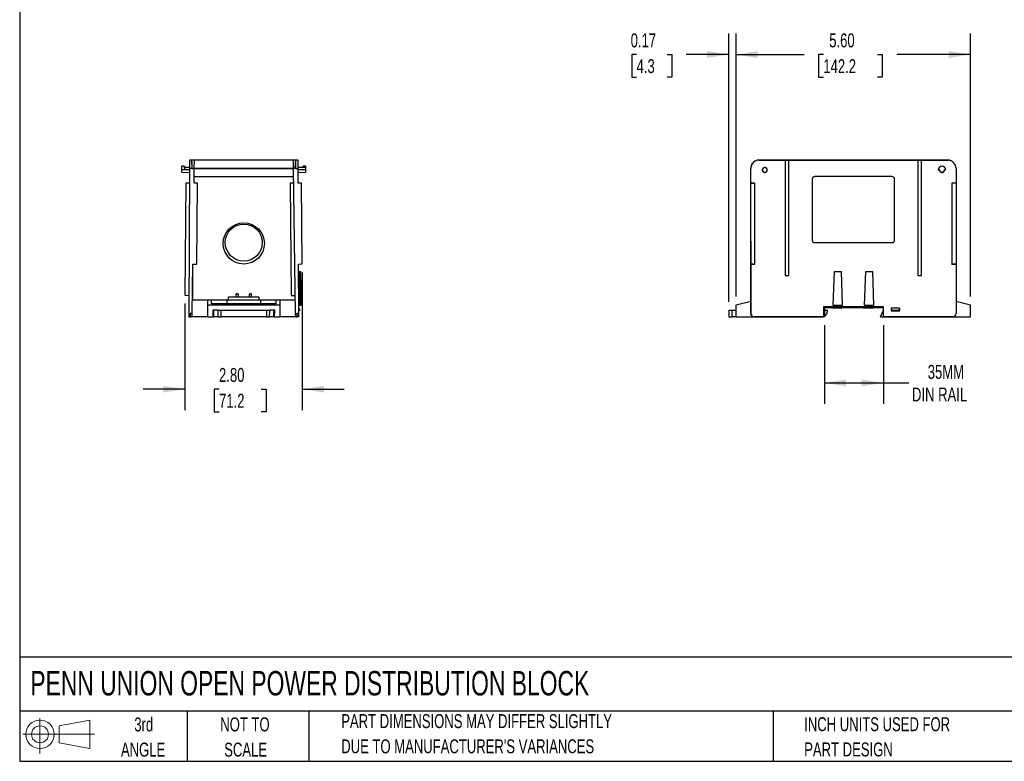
# Model space of a CAD drawing. Header units: inches. Extents: x 1 to 43, y 1 to 33.
# Tile 1 of 3: x 1 to 24.5, y 1 to 18.7. Entities that reach past the tile are written whole.
import ezdxf

# ---------------------------------------------------------------- set-up
doc = ezdxf.new("R2010")
doc.units = ezdxf.units.IN
doc.header["$LTSCALE"] = 4
doc.header["$MEASUREMENT"] = 0
doc.layers.add('DIMENSIONS', color=140, linetype='Continuous', lineweight=25)
doc.layers.add('TEXT', color=140, linetype='Continuous', lineweight=25)
doc.layers.add('SLD-DEFPOINTS', color=7, linetype='Continuous')
doc.styles.add('SLDTEXTSTYLE0', font='TXT', dxfattribs={"width": 0.7})
doc.dimstyles.new('SLDDIMSTYLE0', dxfattribs={"dimtxt": 0.339844, "dimasz": 0.52, "dimexe": 0, "dimexo": 0.0625, "dimgap": 0.084961, "dimtad": 0, "dimtih": 1, "dimtoh": 1, "dimrnd": 1e-09, "dimzin": 4, "dimdsep": 46, "dimtxsty": 'SLDTEXTSTYLE0', "dimsah": 1, "dimcen": 0.09, "dimadec": 0, "dimazin": 1, "dimtfac": 1, "dimtofl": 0, "dimtmove": 0, "dimatfit": 3, "dimfxl": 0, "dimfrac": 2, "dimtolj": 1, "dimtzin": 12, "dimarcsym": 0})
doc.dimstyles.new('SLDDIMSTYLE1', dxfattribs={"dimtxt": 0.339844, "dimasz": 0.52, "dimexe": 0, "dimexo": 0.0625, "dimgap": 0.084961, "dimtad": 0, "dimtih": 1, "dimtoh": 1, "dimrnd": 1e-09, "dimdsep": 46, "dimtxsty": 'SLDTEXTSTYLE0', "dimsah": 1, "dimcen": 0.09, "dimadec": 0, "dimazin": 2, "dimtfac": 1, "dimtmove": 0, "dimatfit": 0, "dimfxl": 0, "dimfrac": 2, "dimtolj": 1, "dimtzin": 12, "dimarcsym": 0})
doc.dimstyles.new('SLDDIMSTYLE2', dxfattribs={"dimtxt": 0.339844, "dimasz": 0.52, "dimexe": 0, "dimexo": 0.0625, "dimgap": 0.084961, "dimtad": 0, "dimtih": 1, "dimtoh": 1, "dimrnd": 1e-09, "dimzin": 12, "dimdsep": 46, "dimtxsty": 'SLDTEXTSTYLE0', "dimsah": 1, "dimcen": 0.09, "dimadec": 0, "dimazin": 3, "dimtfac": 1, "dimtofl": 0, "dimtmove": 0, "dimatfit": 3, "dimfxl": 0, "dimfrac": 2, "dimtolj": 1, "dimtzin": 12, "dimarcsym": 0})
doc.dimstyles.new('SLDDIMSTYLE4', dxfattribs={"dimtxt": 0.339844, "dimasz": 0.52, "dimexe": 0, "dimexo": 0.0625, "dimgap": 0.084961, "dimtad": 0, "dimtih": 1, "dimtoh": 1, "dimrnd": 1e-09, "dimzin": 4, "dimdsep": 46, "dimtxsty": 'SLDTEXTSTYLE0', "dimsah": 1, "dimcen": 0.09, "dimadec": 0, "dimazin": 1, "dimtfac": 1, "dimtmove": 0, "dimatfit": 0, "dimfxl": 0, "dimfrac": 2, "dimtolj": 1, "dimtzin": 12, "dimarcsym": 0})

# ---------------------------------------------------------------- blocks, each defined once
blk = doc.blocks.new('Block11')
at = {"color": 7, "linetype": 'Continuous', "lineweight": 18}
for p, q in [((0.408, 0.836), (0.408, 0)), ((0.863, 0.656), (1.602, 0.792)), ((1.602, 0.792), (1.602, 0.115)), ((0.863, 0.251), (0.863, 0.656)), ((0, 0.454), (1.712, 0.454)), ((0.863, 0.251), (1.602, 0.115))]:
    blk.add_line(p, q, dxfattribs=at)
for radius in [0.339, 0.202]:
    blk.add_circle((0.408, 0.454), radius, dxfattribs=at)
blk = doc.blocks.new('Block12')
at = {"layer": 'SLD-DEFPOINTS'}
blk.add_blockref('Block11', (0, 0), dxfattribs=at)
blk = doc.blocks.new('_D')
at = {"layer": 'DIMENSIONS'}
for p, q in [((18.108, 12.093), (18.108, 18.37)), ((23.707, 12.093), (23.707, 18.37)), ((18.108, 17.87), (19.733, 17.87)), ((20.194, 17.87), (20.08, 17.87)), ((20.08, 17.87), (20.08, 17.33)), ((21.486, 17.87), (21.6, 17.87)), ((21.6, 17.87), (21.6, 17.33)), ((23.707, 17.87), (21.947, 17.87)), ((20.08, 17.33), (20.194, 17.33)), ((21.6, 17.33), (21.486, 17.33))]:
    blk.add_line(p, q, dxfattribs=at)
for points in [[(18.108, 17.87), (18.628, 17.79), (18.628, 17.95)], [(23.707, 17.87), (23.187, 17.95), (23.187, 17.79)]]:
    blk.add_solid(points, dxfattribs=at)
at = {"layer": 'DIMENSIONS', "char_height": 0.3333, "attachment_point": 1, "style": 'SLDTEXTSTYLE0'}
for s, insert in [('5.60', (20.335, 18.375)), ('142.2', (20.194, 17.759))]:
    blk.add_mtext(s, dxfattribs=dict(at, insert=insert))
blk = doc.blocks.new('_D_1')
at = {"layer": 'DIMENSIONS'}
for p, q in [((17.937, 11.967), (17.937, 18.37)), ((18.108, 12.093), (18.108, 18.37)), ((15.733, 17.87), (15.619, 17.87)), ((15.619, 17.87), (15.619, 17.33)), ((16.461, 17.87), (16.575, 17.87)), ((16.575, 17.87), (16.575, 17.33)), ((17.937, 17.87), (16.921, 17.87)), ((18.108, 17.87), (19.108, 17.87)), ((15.619, 17.33), (15.733, 17.33)), ((16.575, 17.33), (16.461, 17.33))]:
    blk.add_line(p, q, dxfattribs=at)
for points in [[(17.937, 17.87), (17.417, 17.95), (17.417, 17.79)], [(18.108, 17.87), (18.628, 17.79), (18.628, 17.95)]]:
    blk.add_solid(points, dxfattribs=at)
at = {"layer": 'DIMENSIONS', "char_height": 0.3333, "attachment_point": 1, "style": 'SLDTEXTSTYLE0'}
for s, insert in [('0.17', (15.592, 18.375)), ('4.3', (15.733, 17.759))]:
    blk.add_mtext(s, dxfattribs=dict(at, insert=insert))
blk = doc.blocks.new('_D_2')
at = {"layer": 'DIMENSIONS'}
for p, q in [((20.219, 11.409), (20.219, 9.532)), ((21.629, 11.411), (21.63, 9.532)), ((20.219, 10.032), (21.629, 10.032)), ((21.629, 10.032), (22.235, 10.032))]:
    blk.add_line(p, q, dxfattribs=at)
for points in [[(20.219, 10.032), (20.739, 9.952), (20.739, 10.112)], [(21.629, 10.032), (21.109, 10.112), (21.109, 9.952)]]:
    blk.add_solid(points, dxfattribs=at)
at = {"layer": 'DIMENSIONS', "char_height": 0.3333, "attachment_point": 1, "style": 'SLDTEXTSTYLE0'}
for s, insert in [('35MM', (22.687, 10.462)), ('DIN RAIL', (22.311, 9.922))]:
    blk.add_mtext(s, dxfattribs=dict(at, insert=insert))
blk = doc.blocks.new('_D_8')
at = {"layer": 'DIMENSIONS'}
for p, q in [((7.75, 12.671), (7.75, 9.382)), ((4.948, 11.925), (4.948, 9.382)), ((4.948, 9.882), (3.948, 9.882)), ((5.761, 9.882), (5.647, 9.882)), ((5.647, 9.882), (5.647, 9.342)), ((6.771, 9.882), (6.885, 9.882)), ((6.885, 9.882), (6.885, 9.342)), ((7.75, 9.882), (8.75, 9.882)), ((5.647, 9.342), (5.761, 9.342)), ((6.885, 9.342), (6.771, 9.342))]:
    blk.add_line(p, q, dxfattribs=at)
for points in [[(4.948, 9.882), (4.428, 9.962), (4.428, 9.802)], [(7.75, 9.882), (8.27, 9.802), (8.27, 9.962)]]:
    blk.add_solid(points, dxfattribs=at)
at = {"layer": 'DIMENSIONS', "char_height": 0.3333, "attachment_point": 1, "style": 'SLDTEXTSTYLE0'}
for s, insert in [('2.80', (5.761, 10.388)), ('71.2', (5.761, 9.772))]:
    blk.add_mtext(s, dxfattribs=dict(at, insert=insert))

msp = doc.modelspace()

# ---------------------------------------------------------------- linework, layer by layer
for p, q in [((5.055, 15.349), (5.054, 15.152)), ((5.114, 15.35), (5.055, 15.349)), ((7.591, 15.35), (5.112, 15.35)), ((5.122, 15.153), (5.112, 15.35)), ((5.114, 15.35), (5.114, 15.35)), ((5.114, 15.35), (5.114, 15.35)), ((5.17, 15.151), (5.173, 15.348)), ((7.532, 15.348), (7.535, 15.151)), ((7.582, 15.153), (7.592, 15.35)), ((7.591, 15.35), (7.59, 15.35)), ((7.591, 15.35), (7.591, 15.35)), ((7.65, 15.349), (7.591, 15.35)), ((7.65, 15.153), (7.65, 15.349)), ((18.656, 15.35), (18.656, 15.35)), ((18.658, 15.35), (18.656, 15.35)), ((18.657, 15.349), (18.656, 15.35)), ((18.656, 15.35), (18.656, 15.35)), ((18.657, 15.349), (19.284, 15.349)), ((23.165, 15.35), (18.658, 15.35)), ((19.284, 15.35), (19.37, 15.35)), ((19.284, 15.349), (19.284, 15.35)), ((19.284, 15.349), (19.284, 12.594)), ((19.37, 15.35), (19.37, 15.349)), ((19.37, 12.594), (19.37, 15.349)), ((19.37, 15.349), (22.453, 15.349)), ((22.453, 15.35), (22.539, 15.35)), ((22.453, 15.349), (22.453, 15.35)), ((22.453, 15.349), (22.453, 12.594)), ((22.539, 15.35), (22.539, 15.349)), ((22.539, 12.594), (22.539, 15.349)), ((22.539, 15.349), (23.166, 15.349)), ((23.166, 15.349), (23.165, 15.35)), ((23.254, 15.329), (23.253, 15.329)), ((4.875, 15.116), (4.876, 15.204)), ((4.934, 15.115), (4.875, 15.116)), ((4.875, 15.06), (5.054, 15.055)), ((4.875, 15.06), (5.054, 15.055)), ((4.932, 15.204), (4.876, 15.204)), ((4.932, 15.204), (4.934, 15.115)), ((5.055, 15.173), (4.932, 15.172)), ((5.054, 15.173), (4.933, 15.172)), ((5.054, 15.114), (4.934, 15.115)), ((5.054, 15.152), (5.042, 11.69)), ((5.115, 15.153), (5.054, 15.152)), ((5.115, 15.153), (5.17, 15.151)), ((5.165, 14.798), (5.17, 15.151)), ((5.17, 15.153), (7.535, 15.153)), ((7.535, 15.149), (5.17, 15.149)), ((7.596, 15.153), (7.535, 15.151)), ((7.535, 15.151), (7.583, 11.689)), ((7.596, 15.153), (7.65, 15.153)), ((7.829, 15.172), (7.649, 15.173)), ((7.772, 15.172), (7.65, 15.173)), ((7.652, 14.799), (7.65, 15.153)), ((7.829, 15.116), (7.651, 15.114)), ((7.651, 15.055), (7.83, 15.06)), ((7.828, 15.204), (7.772, 15.204)), ((7.772, 15.174), (7.772, 15.204)), ((7.828, 15.204), (7.829, 15.175)), ((18.459, 15.153), (18.458, 15.151)), ((18.458, 15.152), (18.458, 15.151)), ((18.458, 15.152), (18.458, 15.152)), ((18.458, 15.151), (18.459, 11.689)), ((18.459, 15.153), (18.46, 15.153)), ((18.46, 14.799), (18.46, 15.153)), ((18.492, 15.262), (18.491, 15.261)), ((18.739, 15.116), (18.736, 15.114)), ((18.854, 15.12), (18.851, 15.121)), ((22.939, 15.116), (22.972, 15.116)), ((22.939, 15.116), (22.939, 15.115)), ((22.971, 15.115), (22.939, 15.115)), ((22.971, 15.115), (22.972, 15.116)), ((23.116, 15.116), (23.084, 15.116)), ((23.084, 15.116), (23.085, 15.115)), ((23.116, 15.115), (23.085, 15.115)), ((23.116, 15.115), (23.116, 15.116)), ((23.363, 15.152), (23.363, 14.799)), ((5.167, 14.956), (7.537, 14.956)), ((19.927, 14.897), (19.927, 13.44)), ((21.837, 14.956), (19.986, 14.956)), ((19.986, 14.956), (19.986, 14.955)), ((21.837, 14.955), (19.986, 14.955)), ((21.837, 14.956), (21.837, 14.955)), ((21.896, 13.44), (21.896, 14.897)), ((4.971, 14.798), (4.948, 12.125)), ((5.053, 14.799), (4.971, 14.798)), ((5.247, 14.796), (5.165, 14.798)), ((5.23, 12.869), (5.247, 14.796)), ((7.54, 14.798), (7.458, 14.796)), ((7.458, 14.796), (7.481, 12.122)), ((7.733, 14.798), (7.652, 14.799)), ((7.75, 12.871), (7.733, 14.798)), ((18.461, 14.798), (18.46, 14.799)), ((18.559, 14.799), (18.46, 14.799)), ((18.462, 12.871), (18.461, 14.798)), ((18.461, 14.798), (18.558, 14.798)), ((18.558, 14.798), (18.559, 14.799)), ((18.558, 12.871), (18.558, 14.798)), ((18.559, 12.87), (18.559, 14.799)), ((23.264, 14.799), (23.264, 12.87)), ((23.264, 14.799), (23.265, 14.798)), ((23.363, 14.799), (23.264, 14.799)), ((23.265, 14.798), (23.265, 12.871)), ((23.365, 14.798), (23.265, 14.798)), ((23.363, 14.799), (23.365, 14.798)), ((23.365, 14.798), (23.365, 12.871)), ((19.986, 13.381), (21.837, 13.381)), ((5.121, 11.689), (5.138, 12.869)), ((5.138, 12.869), (5.23, 12.869)), ((7.658, 12.87), (7.75, 12.871)), ((7.663, 11.69), (7.658, 12.87)), ((18.46, 12.87), (18.462, 12.871)), ((18.46, 11.69), (18.46, 12.87)), ((18.46, 12.87), (18.559, 12.87)), ((18.462, 12.871), (18.558, 12.871)), ((18.559, 12.87), (18.558, 12.871)), ((23.264, 12.87), (23.265, 12.871)), ((23.264, 12.87), (23.363, 12.87)), ((23.265, 12.871), (23.365, 12.871)), ((23.365, 12.871), (23.363, 12.87)), ((23.363, 12.87), (23.363, 11.69)), ((23.363, 12.869), (23.365, 12.869)), ((23.365, 12.871), (23.365, 12.869)), ((5.134, 12.003), (5.134, 12.568)), ((7.685, 12.693), (7.659, 12.693)), ((7.699, 11.886), (7.685, 12.693)), ((7.685, 12.693), (7.705, 12.693)), ((7.705, 12.693), (7.719, 11.887)), ((19.284, 12.594), (19.37, 12.594)), ((20.449, 12.693), (20.421, 11.887)), ((20.449, 12.693), (20.626, 12.693)), ((20.654, 11.887), (20.626, 12.693)), ((21.197, 12.693), (21.169, 11.887)), ((21.197, 12.693), (21.374, 12.693)), ((21.402, 11.887), (21.374, 12.693)), ((22.453, 12.594), (22.539, 12.594)), ((4.948, 12.125), (5.043, 12.122)), ((5.486, 12.003), (5.134, 12.003)), ((5.584, 12.003), (5.486, 12.003)), ((5.486, 12.003), (5.486, 11.893)), ((5.584, 11.919), (5.584, 12.003)), ((5.947, 12.003), (5.584, 12.003)), ((5.947, 12.003), (5.947, 11.919)), ((6.758, 12.003), (5.947, 12.003)), ((5.99, 12.003), (5.99, 12.09)), ((5.99, 12.09), (6.714, 12.09)), ((6.165, 12.141), (6.165, 12.09)), ((6.185, 12.16), (6.205, 12.16)), ((6.224, 12.09), (6.224, 12.141)), ((6.48, 12.141), (6.48, 12.09)), ((6.5, 12.16), (6.52, 12.16)), ((6.539, 12.09), (6.539, 12.141)), ((6.714, 12.09), (6.714, 12.003)), ((6.758, 11.919), (6.758, 12.003)), ((7.12, 12.003), (6.758, 12.003)), ((7.218, 12.003), (7.12, 12.003)), ((7.12, 12.003), (7.12, 11.919)), ((7.218, 11.893), (7.218, 12.003)), ((7.571, 12.003), (7.218, 12.003)), ((7.481, 12.122), (7.577, 12.121)), ((7.571, 12.121), (7.571, 12.003)), ((5.486, 11.893), (5.486, 11.609)), ((5.486, 11.893), (7.218, 11.893)), ((7.12, 11.919), (5.584, 11.919)), ((5.73, 11.767), (5.612, 11.767)), ((5.612, 11.767), (5.612, 11.688)), ((5.636, 11.609), (5.634, 11.767)), ((5.811, 11.767), (6.894, 11.767)), ((7.092, 11.767), (6.975, 11.767)), ((7.068, 11.609), (7.071, 11.767)), ((7.092, 11.688), (7.092, 11.767)), ((7.218, 11.609), (7.218, 11.893)), ((7.662, 11.886), (7.699, 11.886)), ((7.663, 11.815), (7.662, 11.815)), ((7.663, 11.815), (7.689, 11.771)), ((7.689, 11.757), (7.689, 11.771)), ((7.699, 11.886), (7.719, 11.887)), ((18.016, 11.767), (18.108, 11.767)), ((18.108, 11.893), (18.459, 11.986)), ((18.108, 11.609), (18.108, 11.893)), ((21.629, 11.846), (20.194, 11.846)), ((20.194, 11.846), (20.194, 11.611)), ((20.219, 11.826), (20.219, 11.609)), ((20.4, 11.826), (20.219, 11.826)), ((20.219, 11.767), (20.29, 11.767)), ((20.288, 11.688), (20.29, 11.767)), ((20.4, 11.826), (20.401, 11.846)), ((20.4, 11.826), (20.636, 11.826)), ((20.421, 11.887), (20.654, 11.887)), ((20.421, 11.886), (20.421, 11.887)), ((20.438, 11.886), (20.421, 11.886)), ((20.438, 11.886), (20.637, 11.886)), ((20.635, 11.846), (20.636, 11.826)), ((20.635, 11.846), (20.671, 11.846)), ((21.148, 11.826), (20.636, 11.826)), ((20.654, 11.886), (20.637, 11.886)), ((20.654, 11.887), (20.654, 11.886)), ((20.671, 11.846), (20.654, 11.846)), ((21.148, 11.826), (21.149, 11.846)), ((21.148, 11.826), (21.384, 11.826)), ((21.169, 11.887), (21.402, 11.887)), ((21.169, 11.886), (21.169, 11.887)), ((21.186, 11.886), (21.169, 11.886)), ((21.186, 11.886), (21.385, 11.886)), ((21.383, 11.846), (21.384, 11.826)), ((21.383, 11.846), (21.419, 11.846)), ((21.629, 11.826), (21.384, 11.826)), ((21.402, 11.886), (21.385, 11.886)), ((21.402, 11.887), (21.402, 11.886)), ((21.419, 11.846), (21.402, 11.846)), ((21.557, 11.609), (21.629, 11.772)), ((21.629, 11.611), (21.629, 11.846)), ((21.817, 11.815), (21.818, 11.771)), ((21.817, 11.815), (21.817, 11.756)), ((21.817, 11.815), (21.817, 11.815)), ((22.014, 11.815), (21.817, 11.815)), ((21.818, 11.757), (21.818, 11.771)), ((21.818, 11.771), (22.013, 11.771)), ((22.014, 11.815), (22.013, 11.771)), ((22.013, 11.771), (22.013, 11.757)), ((22.014, 11.815), (22.014, 11.815)), ((22.014, 11.756), (22.014, 11.815)), ((23.363, 11.984), (23.707, 11.893)), ((23.707, 11.609), (23.707, 11.893)), ((5.042, 11.69), (5.083, 11.689)), ((5.042, 11.69), (5.042, 11.611)), ((5.042, 11.611), (5.081, 11.61)), ((5.12, 11.61), (5.081, 11.61)), ((5.121, 11.689), (5.083, 11.689)), ((5.102, 11.609), (5.102, 11.61)), ((5.486, 11.609), (5.102, 11.609)), ((5.12, 11.61), (5.121, 11.689)), ((5.486, 11.609), (5.616, 11.609)), ((5.635, 11.692), (5.612, 11.692)), ((5.616, 11.688), (5.612, 11.688)), ((5.616, 11.688), (5.616, 11.609)), ((5.616, 11.678), (5.635, 11.678)), ((5.616, 11.609), (5.636, 11.609)), ((5.624, 11.692), (5.624, 11.678)), ((5.635, 11.688), (5.624, 11.688)), ((5.735, 11.609), (5.636, 11.609)), ((5.808, 11.609), (5.811, 11.609)), ((6.894, 11.609), (5.811, 11.609)), ((7.068, 11.609), (6.97, 11.609)), ((7.068, 11.609), (7.088, 11.609)), ((7.092, 11.692), (7.069, 11.692)), ((7.069, 11.688), (7.081, 11.688)), ((7.069, 11.678), (7.088, 11.678)), ((7.081, 11.678), (7.081, 11.692)), ((7.092, 11.688), (7.088, 11.688)), ((7.088, 11.609), (7.088, 11.688)), ((7.088, 11.609), (7.218, 11.609)), ((7.602, 11.609), (7.218, 11.609)), ((7.583, 11.689), (7.624, 11.689)), ((7.583, 11.689), (7.584, 11.61)), ((7.584, 11.61), (7.623, 11.61)), ((7.602, 11.609), (7.602, 11.61)), ((7.663, 11.611), (7.623, 11.61)), ((7.663, 11.69), (7.624, 11.689)), ((7.689, 11.757), (7.662, 11.756)), ((7.663, 11.611), (7.663, 11.69)), ((18.108, 11.609), (18.016, 11.609)), ((18.108, 11.609), (19.408, 11.609)), ((18.46, 11.69), (18.459, 11.689)), ((18.459, 11.689), (18.459, 11.689)), ((18.502, 11.619), (18.503, 11.618)), ((18.539, 11.611), (18.538, 11.61)), ((18.538, 11.61), (18.538, 11.61)), ((18.538, 11.61), (20.193, 11.61)), ((20.194, 11.611), (18.539, 11.611)), ((19.408, 11.609), (19.408, 11.61)), ((20.219, 11.609), (19.408, 11.609)), ((20.193, 11.61), (20.194, 11.611)), ((20.288, 11.688), (20.219, 11.62)), ((21.557, 11.609), (22.408, 11.609)), ((23.284, 11.611), (21.629, 11.611)), ((21.63, 11.61), (21.629, 11.611)), ((21.63, 11.61), (23.284, 11.61)), ((21.818, 11.757), (21.817, 11.756)), ((21.817, 11.756), (22.014, 11.756)), ((22.013, 11.757), (21.818, 11.757)), ((22.014, 11.756), (22.013, 11.757)), ((22.408, 11.609), (22.408, 11.61)), ((22.408, 11.609), (23.707, 11.609)), ((23.284, 11.611), (23.284, 11.61)), ((23.284, 11.61), (23.284, 11.61)), ((23.349, 11.645), (23.35, 11.646))]:
    msp.add_line(p, q)
for centre, radius in [((6.352, 13.361), 0.492), ((6.352, 13.381), 0.443)]:
    msp.add_circle(centre, radius)
for centre, radius, start, end in [((23.165, 15.153), 0.197, 61.1167, 90), ((23.028, 15.116), 0.0886, 0.0017, 179.9983), ((6.185, 12.141), 0.0197, 90, 180), ((6.205, 12.141), 0.0197, 0, 90), ((6.5, 12.141), 0.0197, 90, 180), ((6.52, 12.141), 0.0197, 0, 90)]:
    msp.add_arc(centre, radius, start, end)
for centre, major_axis, ratio, start_param, end_param in [((5.112, 15.153), (0.002, 0.197), 0.017449, 4.712206, 6.282881), ((7.593, 15.153), (-0.002, 0.197), 0.017449, 4.712206, 6.282881), ((18.656, 15.153), (-0.051, 0.19), 0.999693, 6.023783, 7.594457), ((18.657, 15.152), (0.163, -0.111), 0.999771, 2.169087, 3.739761), ((18.655, 15.152), (0.163, 0.111), 0.999771, 1.436176, 1.590357), ((23.165, 15.153), (-0.051, 0.19), 0.999693, 5.560124, 6.023254), ((23.166, 15.152), (0.163, -0.111), 0.999771, 0.598043, 2.169144), ((18.655, 15.152), (0.163, 0.111), 0.999771, 1.906549, 2.543625), ((18.655, 15.151), (0.178, 0.084), 0.999724, 2.112204, 2.700385), ((19.986, 14.897), (0, 0.0591), 0.999992, 0, 1.570796), ((19.986, 14.896), (0, 0.0591), 0.999992, 0, 1.570796), ((21.837, 14.897), (0, 0.0591), 0.999992, 4.712389, 6.283185), ((21.837, 14.896), (0, 0.0591), 0.999992, 4.712389, 6.283185), ((19.986, 13.44), (0, 0.0591), 0.999992, 1.570796, 3.141593), ((21.837, 13.44), (0, 0.0591), 0.999992, 3.141593, 4.712389), ((5.082, 11.689), (0.0007, 0.0787), 0.017449, 3.141897, 4.712206), ((7.623, 11.689), (-0.0007, 0.0787), 0.017449, 3.141897, 4.712206), ((18.538, 11.689), (-0.0202, 0.0761), 0.999693, 1.311272, 2.881581), ((18.537, 11.689), (-0.0552, 0.0562), 0.999604, 0.795012, 1.902242), ((18.539, 11.69), (0.0485, 0.0621), 0.999592, 2.233898, 3.804207), ((23.284, 11.69), (0.0485, 0.0621), 0.999592, 3.804321, 5.375422), ((23.284, 11.689), (-0.0202, 0.0761), 0.999693, 2.88227, 3.864654)]:
    msp.add_ellipse(centre, major_axis=major_axis, ratio=ratio, start_param=start_param, end_param=end_param)
for points in [[(23.165, 15.35), (23.165, 15.35), (23.165, 15.35), (23.165, 15.35)], [(5.732, 11.767), (5.733, 11.714), (5.734, 11.662), (5.735, 11.609)], [(5.811, 11.609), (5.81, 11.662), (5.812, 11.714), (5.811, 11.767)], [(6.894, 11.767), (6.893, 11.714), (6.894, 11.662), (6.894, 11.609)], [(6.97, 11.609), (6.97, 11.662), (6.971, 11.714), (6.972, 11.767)], [(17.937, 11.767), (17.938, 11.714), (17.939, 11.662), (17.94, 11.609)], [(18.016, 11.609), (18.015, 11.662), (18.017, 11.714), (18.016, 11.767)]]:
    msp.add_open_spline(points, degree=3)
for points, knots in [([(4.875, 15.061), (4.875, 15.06), (4.875, 15.06), (4.875, 15.065), (4.875, 15.076), (4.875, 15.092), (4.875, 15.106), (4.875, 15.114), (4.875, 15.116)], [0, 0, 0, 0, 0.080193, 0.290336, 0.507708, 0.722234, 0.935689, 1, 1, 1, 1]), ([(7.829, 15.171), (7.829, 15.171), (7.829, 15.171), (7.829, 15.164), (7.829, 15.151), (7.829, 15.134), (7.829, 15.122), (7.829, 15.116)], [0, 0, 0, 0, 0.146664, 0.357388, 0.576019, 0.787026, 1, 1, 1, 1]), ([(7.829, 15.116), (7.829, 15.109), (7.829, 15.097), (7.829, 15.08), (7.83, 15.067), (7.83, 15.06), (7.83, 15.061), (7.83, 15.061)], [0, 0, 0, 0, 0.21639, 0.432538, 0.650616, 0.861783, 1, 1, 1, 1]), ([(18.854, 15.12), (18.853, 15.128), (18.851, 15.135), (18.846, 15.145), (18.844, 15.148), (18.839, 15.154), (18.837, 15.157), (18.831, 15.161), (18.828, 15.164), (18.821, 15.167), (18.818, 15.169), (18.807, 15.172), (18.8, 15.174), (18.785, 15.173), (18.778, 15.171), (18.764, 15.165), (18.758, 15.16), (18.75, 15.152), (18.748, 15.149), (18.744, 15.143), (18.742, 15.14), (18.738, 15.129), (18.736, 15.122), (18.736, 15.114)], [0, 0, 0, 0, 0.125, 0.125, 0.1875, 0.1875, 0.25, 0.25, 0.3125, 0.3125, 0.375, 0.375, 0.5, 0.5, 0.625, 0.625, 0.75, 0.75, 0.8125, 0.8125, 0.875, 0.875, 1, 1, 1, 1]), ([(18.736, 15.114), (18.736, 15.11), (18.737, 15.106), (18.738, 15.098), (18.74, 15.095), (18.743, 15.087), (18.745, 15.084), (18.749, 15.077), (18.752, 15.074), (18.76, 15.066), (18.767, 15.062), (18.779, 15.057), (18.782, 15.056), (18.79, 15.055), (18.794, 15.055), (18.814, 15.056), (18.83, 15.064), (18.851, 15.088), (18.856, 15.104), (18.854, 15.12)], [0, 0, 0, 0, 0.0625, 0.0625, 0.125, 0.125, 0.1875, 0.1875, 0.25, 0.25, 0.375, 0.375, 0.4375, 0.4375, 0.5, 0.5, 0.75, 0.75, 1, 1, 1, 1]), ([(18.851, 15.121), (18.85, 15.128), (18.848, 15.135), (18.843, 15.145), (18.841, 15.148), (18.837, 15.153), (18.835, 15.156), (18.826, 15.163), (18.82, 15.166), (18.807, 15.171), (18.8, 15.172), (18.785, 15.171), (18.778, 15.169), (18.769, 15.165), (18.766, 15.163), (18.76, 15.159), (18.757, 15.157), (18.745, 15.144), (18.739, 15.13), (18.739, 15.116)], [0.008877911, 0.008877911, 0.008877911, 0.008877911, 0.00941531, 0.00941531, 0.009684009, 0.009684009, 0.009952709, 0.009952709, 0.010490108, 0.010490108, 0.011027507, 0.011027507, 0.011564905, 0.011564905, 0.011833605, 0.011833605, 0.012102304, 0.012102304, 0.013177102, 0.013177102, 0.013177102, 0.013177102]), ([(18.739, 15.116), (18.739, 15.108), (18.741, 15.101), (18.746, 15.09), (18.747, 15.087), (18.752, 15.081), (18.754, 15.078), (18.76, 15.073), (18.763, 15.07), (18.769, 15.066), (18.772, 15.065), (18.78, 15.062), (18.783, 15.061), (18.791, 15.06), (18.794, 15.06), (18.802, 15.06), (18.806, 15.061), (18.813, 15.063), (18.817, 15.064), (18.827, 15.069), (18.833, 15.074), (18.84, 15.082), (18.842, 15.085), (18.846, 15.092), (18.848, 15.095), (18.851, 15.106), (18.852, 15.114), (18.851, 15.121)], [0.004297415, 0.004297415, 0.004297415, 0.004297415, 0.004869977, 0.004869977, 0.005156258, 0.005156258, 0.005442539, 0.005442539, 0.00572882, 0.00572882, 0.006015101, 0.006015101, 0.006301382, 0.006301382, 0.006587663, 0.006587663, 0.006873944, 0.006873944, 0.007160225, 0.007160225, 0.007732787, 0.007732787, 0.008019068, 0.008019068, 0.008305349, 0.008305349, 0.008877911, 0.008877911, 0.008877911, 0.008877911]), ([(22.969, 15.114), (22.969, 15.106), (22.97, 15.099), (22.975, 15.088), (22.976, 15.085), (22.981, 15.078), (22.983, 15.075), (22.997, 15.061), (23.012, 15.055), (23.031, 15.055), (23.035, 15.056), (23.043, 15.057), (23.047, 15.058), (23.054, 15.061), (23.057, 15.063), (23.064, 15.067), (23.067, 15.07), (23.075, 15.078), (23.079, 15.084), (23.085, 15.099), (23.087, 15.106), (23.087, 15.114)], [0, 0, 0, 0, 0.125, 0.125, 0.1875, 0.1875, 0.25, 0.25, 0.5, 0.5, 0.5625, 0.5625, 0.625, 0.625, 0.6875, 0.6875, 0.75, 0.75, 0.875, 0.875, 1, 1, 1, 1]), ([(22.972, 15.116), (22.972, 15.108), (22.973, 15.101), (22.979, 15.088), (22.983, 15.081), (22.991, 15.074), (22.994, 15.071), (23, 15.067), (23.003, 15.065), (23.01, 15.063), (23.013, 15.062), (23.02, 15.06), (23.024, 15.06), (23.035, 15.06), (23.042, 15.061), (23.056, 15.067), (23.062, 15.071), (23.07, 15.079), (23.072, 15.082), (23.076, 15.088), (23.078, 15.091), (23.082, 15.101), (23.084, 15.108), (23.084, 15.116)], [0, 0, 0, 0, 0.000554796, 0.000554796, 0.001109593, 0.001109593, 0.001386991, 0.001386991, 0.001664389, 0.001664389, 0.001941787, 0.001941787, 0.002219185, 0.002219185, 0.002773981, 0.002773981, 0.003328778, 0.003328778, 0.003606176, 0.003606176, 0.003883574, 0.003883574, 0.00443837, 0.00443837, 0.00443837, 0.00443837]), ([(5.732, 11.767), (5.732, 11.767), (5.733, 11.767), (5.735, 11.767), (5.736, 11.767), (5.74, 11.767), (5.742, 11.767), (5.748, 11.767), (5.752, 11.767), (5.762, 11.767), (5.771, 11.767), (5.79, 11.767), (5.8, 11.767), (5.811, 11.767)], [0, 0, 0, 0, 0.125, 0.125, 0.25, 0.25, 0.375, 0.375, 0.5, 0.5, 0.75, 0.75, 1, 1, 1, 1]), ([(6.894, 11.767), (6.899, 11.767), (6.904, 11.767), (6.914, 11.767), (6.919, 11.767), (6.928, 11.767), (6.933, 11.767), (6.942, 11.767), (6.946, 11.767), (6.956, 11.767), (6.962, 11.767), (6.97, 11.767), (6.972, 11.767), (6.972, 11.767)], [0, 0, 0, 0, 0.125, 0.125, 0.25, 0.25, 0.375, 0.375, 0.5, 0.5, 0.75, 0.75, 1, 1, 1, 1]), ([(17.937, 11.767), (17.937, 11.767), (17.938, 11.767), (17.94, 11.767), (17.941, 11.767), (17.945, 11.767), (17.948, 11.767), (17.953, 11.767), (17.957, 11.767), (17.967, 11.767), (17.976, 11.767), (17.995, 11.767), (18.006, 11.767), (18.016, 11.767)], [0, 0, 0, 0, 0.125, 0.125, 0.25, 0.25, 0.375, 0.375, 0.5, 0.5, 0.75, 0.75, 1, 1, 1, 1]), ([(5.735, 11.609), (5.735, 11.609), (5.735, 11.609), (5.737, 11.609), (5.739, 11.609), (5.743, 11.609), (5.745, 11.609), (5.75, 11.609), (5.754, 11.609), (5.764, 11.609), (5.773, 11.609), (5.791, 11.609), (5.801, 11.609), (5.811, 11.609)], [0, 0, 0, 0, 0.125, 0.125, 0.25, 0.25, 0.375, 0.375, 0.5, 0.5, 0.75, 0.75, 1, 1, 1, 1]), ([(6.894, 11.609), (6.899, 11.609), (6.903, 11.609), (6.913, 11.609), (6.918, 11.609), (6.927, 11.609), (6.932, 11.609), (6.94, 11.609), (6.944, 11.609), (6.954, 11.609), (6.96, 11.609), (6.968, 11.609), (6.97, 11.609), (6.97, 11.609)], [0, 0, 0, 0, 0.125, 0.125, 0.25, 0.25, 0.375, 0.375, 0.5, 0.5, 0.75, 0.75, 1, 1, 1, 1]), ([(17.94, 11.609), (17.94, 11.609), (17.94, 11.609), (17.942, 11.609), (17.944, 11.609), (17.948, 11.609), (17.95, 11.609), (17.955, 11.609), (17.959, 11.609), (17.969, 11.609), (17.978, 11.609), (17.996, 11.609), (18.006, 11.609), (18.016, 11.609)], [0, 0, 0, 0, 0.125, 0.125, 0.25, 0.25, 0.375, 0.375, 0.5, 0.5, 0.75, 0.75, 1, 1, 1, 1])]:
    msp.add_open_spline(points, degree=3, knots=knots)
at = {"layer": 'TEXT'}
for p, q in [((1, 33), (1, 1)), ((43, 3.484), (1, 3.484)), ((43, 2.2), (1, 2.2)), ((5, 2.2), (5, 1)), ((7.907, 2.2), (7.907, 1)), ((18.999, 2.2), (18.999, 1)), ((1, 1), (43, 1))]:
    msp.add_line(p, q, dxfattribs=at)

# ---------------------------------------------------------------- block references
at = {"layer": 'SLD-DEFPOINTS'}
msp.add_blockref('Block12', (1.077, 1.19), dxfattribs=at)

# ---------------------------------------------------------------- texts
at = {"layer": 'TEXT', "style": 'SLDTEXTSTYLE0'}
for s, insert, char_height, attachment_point in [('PENN UNION OPEN POWER DISTRIBUTION BLOCK', (1.254, 3.155), 0.58333, 1), ('PART DIMENSIONS MAY DIFFER SLIGHTLY', (8.68, 2.126), 0.33333, 1), ('3rd', (3.963, 2.047), 0.3333, 2), ('NOT TO', (6.38, 2.047), 0.3333, 2), ('INCH UNITS USED FOR', (19.737, 2.052), 0.33333, 1), ('ANGLE', (3.947, 1.445), 0.3333, 2), ('SCALE', (6.396, 1.445), 0.3333, 2), ("DUE TO MANUFACTURER'S VARIANCES", (8.68, 1.524), 0.33333, 1), ('PART DESIGN', (19.737, 1.45), 0.33333, 1)]:
    msp.add_mtext(s, dxfattribs=dict(at, insert=insert, char_height=char_height, attachment_point=attachment_point))

# ---------------------------------------------------------------- dimensions: what is measured, and where the dimension line sits
at = {"layer": 'DIMENSIONS'}
for base, p1, p2, dimstyle, picture, middle in [((18.108, 17.87), (17.937, 11.767), (18.108, 11.893), 'SLDDIMSTYLE1', '_D_1', (16.097, 17.87)), ((23.707, 17.87), (18.108, 11.893), (23.707, 11.893), 'SLDDIMSTYLE0', '_D', (20.84, 17.87)), ((7.75, 9.882), (4.948, 12.125), (7.75, 12.871), 'SLDDIMSTYLE4', '_D_8', (6.266, 9.882))]:
    dim = msp.add_linear_dim(base=base, p1=p1, p2=p2, dimstyle=dimstyle, dxfattribs=at)
    dim.commit()
    dim.dimension.update_dxf_attribs({"geometry": picture, "text_midpoint": middle, "dimtype": 160})
dim = msp.add_linear_dim(base=(20.219, 10.032), p1=(21.629, 11.611), p2=(20.219, 11.609), angle=0.0052, text='35MM\\PDIN RAIL', dimstyle='SLDDIMSTYLE2', dxfattribs=at)
dim.commit()
dim.dimension.update_dxf_attribs({"geometry": '_D_2', "text_midpoint": (23.344, 10.032), "dimtype": 160})

doc.saveas('drawing.dxf')
